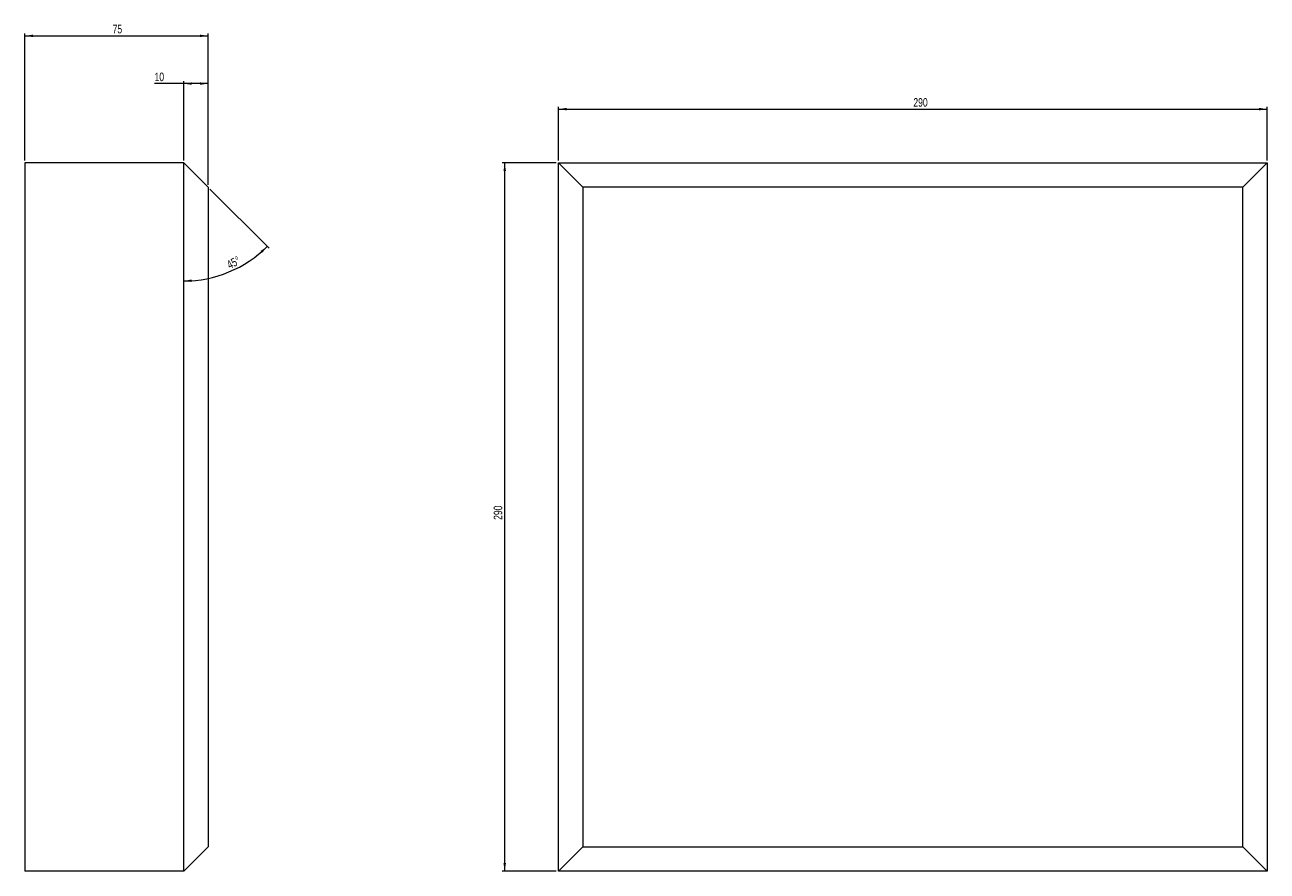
# Model space of a CAD drawing. Header units: millimetres. Extents: x 36 to 544, y 11 to 357.
import ezdxf

# ---------------------------------------------------------------- set-up
doc = ezdxf.new("R2010")
doc.units = ezdxf.units.MM
doc.styles.add('SLDTEXTSTYLE0', font='TXT', dxfattribs={"width": 0.75})
doc.dimstyles.new('SLDDIMSTYLE0', dxfattribs={"dimtxt": 3.5, "dimasz": 3.302, "dimexe": 0, "dimexo": 0.0625, "dimgap": 0.875, "dimtad": 1, "dimrnd": 1e-09, "dimzin": 12, "dimdsep": 46, "dimtxsty": 'SLDTEXTSTYLE0', "dimsah": 1, "dimcen": 0.09, "dimadec": 0, "dimazin": 3, "dimtfac": 1, "dimtofl": 0, "dimtmove": 0, "dimatfit": 3, "dimfxl": 1, "dimfrac": 2, "dimtolj": 1, "dimtzin": 12, "dimarcsym": 0})
doc.dimstyles.new('SLDDIMSTYLE1', dxfattribs={"dimtxt": 3.5, "dimasz": 3.302, "dimexe": 0, "dimexo": 0.0625, "dimgap": 0.875, "dimtad": 1, "dimdec": 4, "dimzin": 12, "dimdsep": 46, "dimtxsty": 'SLDTEXTSTYLE0', "dimsah": 1, "dimcen": 0.09, "dimazin": 3, "dimtfac": 1, "dimtofl": 0, "dimtmove": 0, "dimatfit": 3, "dimfxl": 1, "dimfrac": 2, "dimtolj": 1, "dimtzin": 12, "dimarcsym": 0})

# ---------------------------------------------------------------- blocks, each defined once
blk = doc.blocks.new('_D')
at = {"color": 7, "linetype": 'Continuous', "lineweight": 0}
for p, q in [((253.35, 300.53), (231.35, 300.53)), ((232.35, 10.53), (232.35, 300.53)), ((253.35, 10.53), (231.35, 10.53))]:
    blk.add_line(p, q, dxfattribs=at)
for points in [[(232.35, 300.53), (231.84, 297.22), (232.86, 297.22)], [(232.35, 10.53), (232.86, 13.83), (231.84, 13.83)]]:
    blk.add_solid(points, dxfattribs=at)
at = {"color": 7, "linetype": 'Continuous', "lineweight": 0, "insert": (227.84, 154.36), "char_height": 3.5, "attachment_point": 1, "rotation": 90, "style": 'SLDTEXTSTYLE0'}
blk.add_mtext('290', dxfattribs=at)
blk = doc.blocks.new('_D_1')
at = {"color": 7, "linetype": 'Continuous', "lineweight": 0}
for p, q in [((254.35, 301.53), (254.35, 323.53)), ((254.35, 322.53), (544.35, 322.53)), ((544.35, 301.53), (544.35, 323.53))]:
    blk.add_line(p, q, dxfattribs=at)
for points in [[(254.35, 322.53), (257.65, 322.02), (257.65, 323.03)], [(544.35, 322.53), (541.05, 323.03), (541.05, 322.02)]]:
    blk.add_solid(points, dxfattribs=at)
at = {"color": 7, "linetype": 'Continuous', "lineweight": 0, "insert": (399.58, 327.04), "char_height": 3.5, "attachment_point": 1, "style": 'SLDTEXTSTYLE0'}
blk.add_mtext('290', dxfattribs=at)
blk = doc.blocks.new('_D_2')
at = {"color": 7, "linetype": 'Continuous', "lineweight": 0}
for p, q in [((35.99, 301.53), (35.99, 353.53)), ((35.99, 352.53), (110.99, 352.53)), ((110.99, 291.53), (110.99, 353.53))]:
    blk.add_line(p, q, dxfattribs=at)
for points in [[(35.99, 352.53), (39.29, 352.02), (39.29, 353.03)], [(110.99, 352.53), (107.68, 353.03), (107.68, 352.02)]]:
    blk.add_solid(points, dxfattribs=at)
at = {"color": 7, "linetype": 'Continuous', "lineweight": 0, "insert": (71.9, 357.04), "char_height": 3.5, "attachment_point": 1, "style": 'SLDTEXTSTYLE0'}
blk.add_mtext('75', dxfattribs=at)
blk = doc.blocks.new('_D_3')
at = {"color": 7, "linetype": 'Continuous', "lineweight": 0}
blk.add_line((111.69, 289.82), (135.9, 265.62), dxfattribs=at)
blk.add_arc((100.99, 300.53), 48.37, 270, 315, dxfattribs=at)
for points in [[(135.19, 266.32), (132.43, 264.44), (133.12, 263.7)], [(100.99, 252.16), (104.3, 251.76), (104.27, 252.78)]]:
    blk.add_solid(points, dxfattribs=at)
at = {"color": 7, "linetype": 'Continuous', "lineweight": 0, "insert": (118.21, 260.04), "char_height": 3.5, "attachment_point": 1, "rotation": 27.6311, "style": 'SLDTEXTSTYLE0'}
blk.add_mtext('45°', dxfattribs=at)
blk = doc.blocks.new('_D_4')
at = {"color": 7, "linetype": 'Continuous', "lineweight": 0}
for p, q in [((100.99, 332.98), (89.06, 332.98)), ((100.99, 301.53), (100.99, 333.98)), ((110.99, 332.98), (100.99, 332.98)), ((110.99, 291.53), (110.99, 333.98))]:
    blk.add_line(p, q, dxfattribs=at)
for points in [[(100.99, 332.98), (104.29, 332.47), (104.29, 333.48)], [(110.99, 332.98), (107.68, 333.48), (107.68, 332.47)]]:
    blk.add_solid(points, dxfattribs=at)
at = {"color": 7, "linetype": 'Continuous', "lineweight": 0, "insert": (89.06, 337.49), "char_height": 3.5, "attachment_point": 1, "style": 'SLDTEXTSTYLE0'}
blk.add_mtext('10', dxfattribs=at)

msp = doc.modelspace()

# ---------------------------------------------------------------- linework, layer by layer
at = {"color": 7, "linetype": 'Continuous', "lineweight": 15}
for p, q in [((35.98582, 300.5263), (35.98582, 10.5263)), ((100.98582, 300.5263), (35.98582, 300.5263)), ((100.98582, 10.5263), (100.98582, 300.5263)), ((110.98582, 290.5263), (100.98582, 300.5263)), ((254.35073, 10.5263), (254.35073, 300.5263)), ((264.35073, 290.5263), (254.35073, 300.5263)), ((254.35073, 300.5263), (544.35073, 300.5263)), ((544.35073, 300.5263), (534.35073, 290.5263)), ((544.35073, 300.5263), (544.35073, 10.5263)), ((110.98582, 290.5263), (110.98582, 20.5263)), ((264.35073, 290.5263), (264.35073, 20.5263)), ((534.35073, 290.5263), (264.35073, 290.5263)), ((534.35073, 20.5263), (534.35073, 290.5263)), ((110.98582, 20.5263), (100.98582, 10.5263)), ((264.35073, 20.5263), (254.35073, 10.5263)), ((264.35073, 20.5263), (534.35073, 20.5263)), ((544.35073, 10.5263), (534.35073, 20.5263)), ((100.98582, 10.5263), (35.98582, 10.5263)), ((544.35073, 10.5263), (254.35073, 10.5263))]:
    msp.add_line(p, q, dxfattribs=at)

# ---------------------------------------------------------------- dimensions: what is measured, and where the dimension line sits
at = {"color": 7, "linetype": 'Continuous', "lineweight": 0}
for base, p1, p2, picture, middle in [((110.98582, 352.5263), (35.98582, 300.5263), (110.98582, 290.5263), '_D_2', (74.48696, 352.5263)), ((100.98582, 332.97669), (110.98582, 290.5263), (100.98582, 300.5263), '_D_4', (91.64596, 332.97669)), ((544.35073, 322.5263), (254.35073, 300.5263), (544.35073, 300.5263), '_D_1', (403.45991, 322.5263))]:
    dim = msp.add_linear_dim(base=base, p1=p1, p2=p2, dimstyle='SLDDIMSTYLE0', dxfattribs=at)
    dim.commit()
    dim.dimension.update_dxf_attribs({"geometry": picture, "text_midpoint": middle, "dimtype": 160})
dim = msp.add_angular_dim_2l(base=(119.49612, 255.83849), line1=((100.98582, 10.5263), (100.98582, 300.5263)), line2=((110.98582, 290.5263), (100.98582, 300.5263)), dimstyle='SLDDIMSTYLE1', dxfattribs=at)
dim.commit()
dim.dimension.update_dxf_attribs({"geometry": '_D_3', "text_midpoint": (123.41859, 257.67304), "dimtype": 162})
dim = msp.add_linear_dim(base=(232.35073, 300.5263), p1=(254.35073, 10.5263), p2=(254.35073, 300.5263), angle=90, dimstyle='SLDDIMSTYLE0', dxfattribs=at)
dim.commit()
dim.dimension.update_dxf_attribs({"geometry": '_D', "text_midpoint": (232.35073, 158.23475), "dimtype": 160})

doc.saveas('drawing.dxf')
